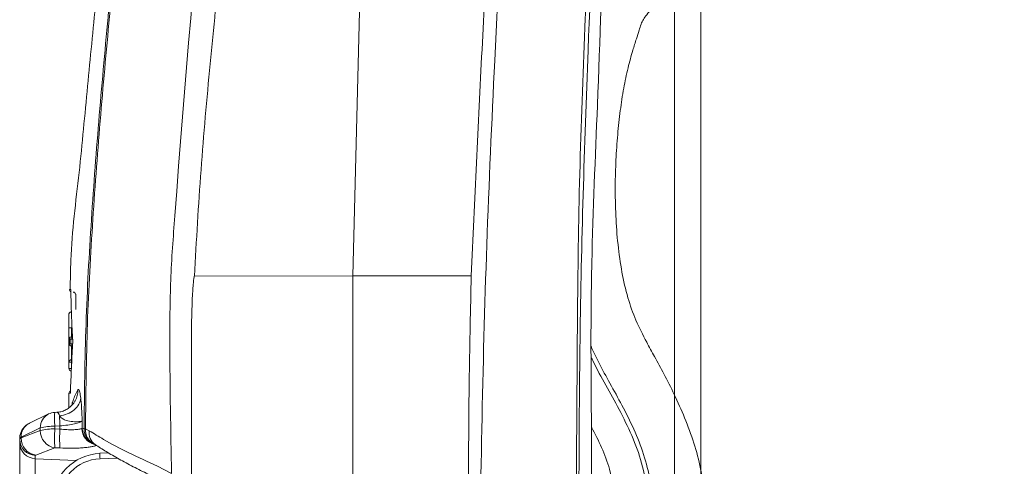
# Model space of a CAD drawing. Header units: millimetres. Extents: x 0 to 8410, y 0 to 5940.
# Tile 244 of 256: x 7545 to 7845, y 2120 to 2256. Entities that reach past the tile are written whole.
import ezdxf

# ---------------------------------------------------------------- set-up
doc = ezdxf.new("R2010")
doc.units = ezdxf.units.MM
doc.header["$LTSCALE"] = 10
doc.styles.add('SLDTEXTSTYLE0', font='TXT', dxfattribs={"width": 0.605})
doc.dimstyles.new('SLDDIMSTYLE2', dxfattribs={"dimtxt": 50, "dimasz": 50, "dimexe": 0, "dimexo": 0.0625, "dimgap": 12.5, "dimtad": 1, "dimtoh": 1, "dimdec": 1, "dimrnd": 1e-09, "dimzin": 12, "dimdsep": 46, "dimtxsty": 'SLDTEXTSTYLE0', "dimsah": 1, "dimcen": 0.09, "dimadec": 0, "dimazin": 0, "dimtfac": 1, "dimtofl": 0, "dimtmove": 0, "dimatfit": 3, "dimfxl": 1, "dimfrac": 2, "dimtolj": 1, "dimtzin": 12, "dimarcsym": 0})

# ---------------------------------------------------------------- blocks, each defined once
blk = doc.blocks.new('*D48')
at = {"color": 7, "linetype": 'Continuous', "lineweight": 0}
for p, q in [((7744.5, 2378.39), (7744.5, 1148.04)), ((7724.5, 2078.39), (7724.5, 1148.04)), ((7724.5, 1163.04), (7624.5, 1163.04)), ((7724.5, 1163.04), (7744.5, 1163.04)), ((7744.5, 1163.04), (8163.45, 1163.04))]:
    blk.add_line(p, q, dxfattribs=at)
for points in [[(7724.5, 1163.04), (7674.5, 1170.54), (7674.5, 1155.54)], [(7744.5, 1163.04), (7794.5, 1155.54), (7794.5, 1170.54)]]:
    blk.add_solid(points, dxfattribs=at)
at = {"color": 7, "linetype": 'Continuous', "lineweight": 0, "char_height": 50, "attachment_point": 1, "style": 'SLDTEXTSTYLE0'}
for s, insert in [(' (2x M8)', (7895.76, 1227.5)), ('20', (7819.38, 1227.5))]:
    blk.add_mtext(s, dxfattribs=dict(at, insert=insert))
blk = doc.blocks.new('*D49')
at = {"color": 7, "linetype": 'Continuous', "lineweight": 0}
for p, q in [((7752.5, 2693.39), (7752.5, 1248.04)), ((7724.5, 2078.39), (7724.5, 1248.04)), ((7724.5, 1263.04), (7624.5, 1263.04)), ((7724.5, 1263.04), (7752.5, 1263.04)), ((7752.5, 1263.04), (8163.45, 1263.04))]:
    blk.add_line(p, q, dxfattribs=at)
for points in [[(7724.5, 1263.04), (7674.5, 1270.54), (7674.5, 1255.54)], [(7752.5, 1263.04), (7802.5, 1255.54), (7802.5, 1270.54)]]:
    blk.add_solid(points, dxfattribs=at)
at = {"color": 7, "linetype": 'Continuous', "lineweight": 0, "char_height": 50, "attachment_point": 1, "style": 'SLDTEXTSTYLE0'}
for s, insert in [(' (2x M8)', (7895.76, 1327.5)), ('28', (7819.38, 1327.5))]:
    blk.add_mtext(s, dxfattribs=dict(at, insert=insert))

msp = doc.modelspace()

# ---------------------------------------------------------------- linework, layer by layer
at = {"color": 7, "linetype": 'Continuous', "lineweight": 0}
for p, q in [((7658.700726, 2664.544747), (7646.500713, 2178.044781)), ((7646.500713, 2178.044781), (7598.227992, 2177.954182)), ((7646.500713, 2178.044781), (7646.500713, 1882.96713)), ((7682.593516, 2177.979514), (7646.500713, 2178.044781)), ((7561.29179, 2173.044786), (7561.709463, 2173.044786)), ((7562.088734, 2172.396764), (7562.057472, 2167.789623)), ((7560.001164, 2166.246161), (7560.001238, 2166.231081)), ((7560.001342, 2166.344509), (7560.001231, 2164.831147)), ((7560.972801, 2162.148103), (7560.817986, 2162.148103)), ((7560.158408, 2158.744797), (7560.158296, 2157.344803)), ((7560.000724, 2156.695828), (7560.000724, 2154.828593)), ((7561.104885, 2156.54479), (7560.958116, 2156.54479)), ((7560.000724, 2151.706323), (7560.000724, 2149.844751)), ((7560.817896, 2152.506277), (7560.894779, 2152.506277)), ((7560.001193, 2149.844751), (7560.001395, 2149.844751)), ((7560.000717, 2142.244742), (7560.000717, 2137.818203)), ((7556.333384, 2136.467561), (7555.688984, 2136.428878)), ((7547.964021, 2133.123264), (7547.869223, 2133.076117)), ((7553.818873, 2135.942742), (7547.964021, 2133.123264)), ((7545.00072, 2128.275082), (7545.00072, 2128.493831)), ((7545.00072, 2127.235636), (7545.00072, 2128.275082)), ((7545.00072, 2110.288605), (7545.00072, 2127.235636)), ((7572.086862, 2124.076888), (7569.467178, 2123.972222))]:
    msp.add_line(p, q, dxfattribs=at)
at = {"color": 8, "linetype": 'Continuous', "lineweight": 0}
for p, q in [((7560.612894, 2157.344982), (7560.613303, 2158.744976)), ((7560.817896, 2151.706323), (7560.017913, 2151.706323)), ((7560.817896, 2151.706323), (7560.817889, 2151.02844)), ((7560.817896, 2151.706323), (7560.817896, 2152.506277)), ((7560.001395, 2149.844751), (7560.017898, 2149.844751)), ((7560.017898, 2149.844751), (7560.756235, 2149.844751)), ((7560.420378, 2142.24492), (7560.007847, 2142.244742)), ((7564.039036, 2133.839652), (7564.072481, 2131.608471)), ((7551.289788, 2131.705389), (7545.434932, 2128.88591)), ((7545.434932, 2128.653452), (7551.289788, 2130.866811)), ((7551.289788, 2130.866811), (7551.289788, 2131.705389)), ((7557.262472, 2132.311031), (7555.726572, 2132.218942)), ((7555.726572, 2132.218942), (7555.726572, 2131.380424)), ((7555.726572, 2131.380424), (7557.277567, 2131.312832)), ((7563.947691, 2131.542906), (7564.072481, 2131.608471)), ((7564.072481, 2131.608471), (7564.60908, 2131.434664)), ((7565.035201, 2131.469771), (7566.21798, 2130.86544)), ((7545.434932, 2128.88591), (7545.434932, 2128.653452)), ((7555.726572, 2125.667617), (7549.871716, 2123.454258)), ((7557.277567, 2125.600085), (7555.726572, 2125.667617)), ((7549.739039, 2123.343453), (7549.739039, 2122.303948)), ((7549.739039, 2122.303948), (7562.158666, 2121.736452)), ((7574.787958, 2122.498676), (7569.477229, 2122.286484)), ((7587.030007, 2120.012388), (7591.259665, 2117.777214))]:
    msp.add_line(p, q, dxfattribs=at)
at = {"color": 7, "linetype": 'Continuous', "lineweight": 0, "flags": 128}
msp.add_lwpolyline([(7560.556597, 2173.870608), (7560.567445, 2173.710928), (7560.570038, 2173.696444)], dxfattribs=at)
at = {"color": 8, "linetype": 'Continuous', "lineweight": 0, "flags": 128}
for points in [[(7561.13877, 2157.344863), (7561.113781, 2157.344863), (7560.97821, 2157.344863), (7560.85845, 2157.344923), (7560.75885, 2157.344982), (7560.683041, 2157.344982), (7560.633792, 2157.344982), (7560.612894, 2157.344982)], [(7561.140633, 2158.744857), (7561.114198, 2158.744857), (7560.978628, 2158.744917), (7560.858867, 2158.744917), (7560.759268, 2158.744976), (7560.683458, 2158.744976), (7560.63421, 2158.744976), (7560.613303, 2158.744976)], [(7560.017898, 2149.844751), (7560.017913, 2151.444778), (7560.017913, 2151.706323)], [(7560.437008, 2142.407045), (7560.435771, 2142.400965), (7560.420378, 2142.24492)], [(7557.277567, 2131.312832), (7557.27136, 2131.722853), (7557.262472, 2132.311031)]]:
    msp.add_lwpolyline(points, dxfattribs=at)
at = {"color": 7, "linetype": 'Continuous', "lineweight": 0}
for centre, radius, start, end in [((7560.930885, 2173.844765), 0.8, 178.1399808, 244.15336169), ((7561.284434, 2172.244765), 0.8, 358.59325779, 86.22517053), ((7560.958117, 2157.344765), 0.8, 179.99560735, 270), ((7560.958224, 2158.744765), 0.8, 90, 179.99560529), ((7560.817857, 2151.706333), 0.799944, 89.99716505, 180.00070043), ((7560.800719, 2149.844765), 0.8, 179.98915335, 264.4168402), ((7560.800719, 2142.244765), 0.8, 114.32633055, 179.95298532), ((7555.988249, 2131.437858), 5, 93.43140015, 115.71373197), ((7569.577214, 2131.424407), 5, 215.38931039, 248.78986143)]:
    msp.add_arc(centre, radius, start, end, dxfattribs=at)
at = {"color": 8, "linetype": 'Continuous', "lineweight": 0}
for centre, radius, start, end in [((7560.958136, 2157.344629), 0.79984, 179.98753746, 269.99858728), ((7560.958288, 2158.744872), 0.799879, 90.0042688, 180.00533751), ((7561.412758, 2157.344517), 0.799864, 179.96670484, 247.58050111), ((7561.413328, 2158.744925), 0.800025, 112.35045732, 179.99635713), ((7560.817923, 2149.844773), 0.800025, 180.0016073, 263.18570107), ((7555.93168, 2143.196142), 6.790892, 331.6474872, 0.77907664), ((7575.846078, 2134.503714), 20.24882, 174.54434208, 186.47875517), ((7550.038482, 2129.01369), 4.605323, 118.10136737, 181.58993578), ((7555.88757, 2131.834606), 4.599597, 116.72803657, 181.60983341), ((7628.517386, 2136.335332), 71.368466, 180.75993253, 183.23248951), ((7556.436896, 2130.766463), 5.148086, 178.88310028, 262.06912253), ((7555.190812, 2117.425274), 14.803367, 87.92591203, 105.27919171), ((7555.190596, 2116.590277), 14.799856, 87.92458394, 105.2820389), ((7589.569788, 2128.524021), 33.963544, 175.17560892, 184.82439108), ((7591.119573, 2128.456459), 33.962336, 175.17548733, 184.82451267), ((7569.071071, 2131.609444), 5.123811, 180.74406106, 255.57783159), ((7569.107946, 2131.650285), 5.035638, 180.47576448, 251.18278137), ((7569.451828, 2131.33128), 4.843852, 178.77701641, 215.3502186), ((7565.150859, 2127.462314), 4.009126, 91.65314423, 97.76651703), ((7569.575797, 2130.96015), 4.569106, 173.59611708, 246.91779349), ((7570.42166, 2130.142184), 4.265446, 170.23766815, 235.27786927), ((7549.966301, 2128.303915), 4.965665, 180.3326917, 267.37684788), ((7549.966301, 2127.264409), 4.965665, 180.331997, 267.37685064), ((7550.582047, 2128.55311), 5.148093, 178.88316962, 262.06905319), ((7581.544273, 2123.20133), 12.101673, 176.34771127, 184.33550677)]:
    msp.add_arc(centre, radius, start, end, dxfattribs=at)
for centre, major_axis, ratio, start_param, end_param in [((7552.200719, 2128.607681), (7.199977, 0.116733), 0.1563943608, 2.7899911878, 3.1390570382), ((7552.200719, 2128.161231), (7.199977, -0.116733), 0.1563943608, 2.7950624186, 3.144128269), ((7550.000719, 2107.461106), (-0.22846, 15.026086), 0.0154101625, 0.1560939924, 1.4281569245), ((7551.939039, 2123.229557), (2.199925, -0.116722), 0.1560060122, 2.8008038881, 3.1498697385), ((7569.93092, 2109.456864), (12.721321, 2.713844), 0.9865386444, 1.3982714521, 2.9341611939)]:
    msp.add_ellipse(centre, major_axis=major_axis, ratio=ratio, start_param=start_param, end_param=end_param, dxfattribs=at)
at = {"color": 7, "linetype": 'Continuous', "lineweight": 0}
msp.add_ellipse((7570.000719, 2109.144185), major_axis=(14.751257, 2.756715), ratio=0.9868152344, start_param=1.4233358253, end_param=2.9592255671, dxfattribs=at)
at = {"color": 8, "linetype": 'Continuous', "lineweight": 0}
for points, knots in [([(7713.445312, 2893.044874), (7713.378283, 2886.38293), (7713.043138, 2853.073122), (7712.465273, 2806.438414), (7712.170053, 2753.133994), (7712.07127, 2713.153583), (7711.613542, 2673.17616), (7709.114651, 2610.151455), (7701.220392, 2466.989894), (7693.167811, 2318.438088), (7687.128632, 2187.506419), (7685.7224, 2131.370289), (7684.845733, 2075.220041), (7684.312181, 2019.062379), (7683.782675, 1965.497703), (7683.358673, 1930.654164), (7683.162442, 1914.528355)], [0, 0, 0, 0, 0.0204112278, 0.1020564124, 0.1428858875, 0.1837195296, 0.2245443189, 0.2653619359, 0.3769563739, 0.6638517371, 0.721191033, 0.7785340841, 0.8358858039, 0.8932416, 0.9505915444, 1, 1, 1, 1]), ([(7609.600729, 2766.327545), (7609.573997, 2748.228809), (7609.538353, 2724.096497), (7609.700538, 2693.931364), (7609.827703, 2675.832777), (7609.617667, 2656.803259), (7608.597949, 2636.865143), (7606.826473, 2616.044318), (7604.657547, 2595.254791), (7602.328539, 2574.47962), (7597.439446, 2525.953954), (7588.832889, 2431.35121), (7579.571655, 2333.113222), (7572.530191, 2258.954715), (7569.617056, 2227.136896), (7567.187767, 2195.284024), (7565.406528, 2163.39348), (7565.158964, 2142.109954), (7565.035201, 2131.469771)], [0, 0, 0, 0, 0.0852559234, 0.1136776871, 0.1420991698, 0.1705154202, 0.2033100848, 0.2361134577, 0.2689377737, 0.3017703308, 0.3345893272, 0.4986766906, 0.749241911, 0.7993999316, 0.8495800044, 0.8997456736, 0.9498802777, 1, 1, 1, 1]), ([(7714.776314, 1913.531289), (7714.538216, 1994.406041), (7714.256368, 2090.141176), (7715.264058, 2200.739412), (7716.808109, 2245.303613), (7718.790334, 2289.852707), (7720.992133, 2334.394589), (7724.223431, 2408.170989), (7727.843686, 2511.208718), (7732.284704, 2605.614553), (7733.838545, 2662.268537), (7733.751682, 2681.106428), (7733.711624, 2693.66464), (7733.691594, 2699.943826)], [0, 0, 0, 0, 0.3083766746, 0.3650395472, 0.4217074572, 0.478387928, 0.5350732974, 0.5917508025, 0.7599649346, 0.9281787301, 0.9521149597, 0.9760571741, 1, 1, 1, 1]), ([(7591.259665, 2117.777214), (7591.021696, 2130.862419), (7590.664555, 2150.500602), (7590.800927, 2176.713353), (7597.752526, 2270.097776), (7609.705991, 2394.584527), (7619.864607, 2519.038058), (7624.602797, 2569.528221), (7626.64257, 2588.45389), (7628.599893, 2607.387994), (7630.245707, 2626.338009), (7631.427192, 2645.315788), (7631.519869, 2657.982653), (7631.566203, 2664.315507)], [0, 0, 0, 0, 0.0716277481, 0.1074984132, 0.1433735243, 0.583816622, 0.7918530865, 0.8265495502, 0.8612750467, 0.8959980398, 0.9306915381, 0.9653489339, 1, 1, 1, 1]), ([(7639.072529, 2664.507911), (7639.019509, 2658.157881), (7638.91346, 2645.456681), (7637.723913, 2626.428473), (7636.074529, 2607.428096), (7634.115961, 2588.443836), (7632.073262, 2569.468218), (7627.315169, 2518.808696), (7619.957534, 2431.363834), (7612.178652, 2339.486244), (7606.213318, 2274.900174), (7603.002016, 2242.62671), (7600.064087, 2210.326518), (7598.839977, 2188.744142), (7598.227992, 2177.954182)], [0, 0, 0, 0, 0.0390105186, 0.0780280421, 0.1170850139, 0.1561741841, 0.1952662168, 0.2343264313, 0.4687508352, 0.7343633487, 0.8007782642, 0.8672022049, 0.9336086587, 1, 1, 1, 1]), ([(7564.60908, 2131.434664), (7564.732613, 2142.062367), (7564.979717, 2163.320897), (7566.754782, 2195.173955), (7569.176769, 2226.989363), (7572.08018, 2258.769905), (7576.403368, 2304.255215), (7579.661671, 2339.154117), (7581.931322, 2363.463804)], [0, 0, 0, 0, 0.1369750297, 0.2739903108, 0.4110903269, 0.5482293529, 0.6853080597, 1, 1, 1, 1]), ([(7718.187428, 2246.743903), (7717.650591, 2232.056252), (7716.576897, 2202.680412), (7715.619382, 2158.595962), (7715.093319, 2062.196573), (7715.21348, 1980.495076), (7715.312025, 1913.490758)], [0, 0, 0, 0, 0.13229382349, 0.26459248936, 0.3968840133, 1, 1, 1, 1]), ([(7560.582361, 2173.400447), (7560.582014, 2173.440821), (7560.580618, 2173.603499), (7560.573846, 2173.817069), (7560.562346, 2173.852764), (7560.556597, 2173.870608)], [0, 0, 0, 0, 0.1416983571, 0.5709371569, 1, 1, 1, 1]), ([(7560.018002, 2162.149295), (7560.01791, 2162.426536), (7560.017671, 2163.144124), (7560.014721, 2164.251872), (7560.009504, 2165.276482), (7560.003961, 2166.002578), (7560.001614, 2166.22687), (7560.001262, 2166.241952), (7560.001164, 2166.246161)], [0, 0, 0, 0, 0.11828325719, 0.30615504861, 0.49348043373, 0.6875113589, 0.91278251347, 1, 1, 1, 1]), ([(7560.008637, 2158.123896), (7560.00953, 2158.362452), (7560.011785, 2158.964341), (7560.015305, 2159.993876), (7560.017681, 2161.129099), (7560.017907, 2161.848552), (7560.018002, 2162.149295)], [0, 0, 0, 0, 0.202467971, 0.5108363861, 0.795521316, 1, 1, 1, 1]), ([(7560.817986, 2162.148103), (7560.817876, 2161.805344), (7560.817615, 2160.985622), (7560.816198, 2160.083474), (7560.814734, 2159.590595), (7560.814514, 2159.516379)], [0, 0, 0, 0, 0.3790447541, 0.9064991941, 1, 1, 1, 1]), ([(7560.158296, 2157.344803), (7560.215347, 2157.344848), (7560.329844, 2157.344938), (7560.518327, 2157.344967), (7560.612894, 2157.344982)], [0, 0, 0, 0, 0.4982705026, 1, 1, 1, 1]), ([(7560.613303, 2158.744976), (7560.518672, 2158.744961), (7560.330062, 2158.744932), (7560.215494, 2158.744842), (7560.158408, 2158.744797)], [0, 0, 0, 0, 0.5017306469, 1, 1, 1, 1]), ([(7560.80494, 2156.572566), (7560.804887, 2156.55709), (7560.803093, 2156.026381), (7560.801068, 2155.23818), (7560.800461, 2154.117037), (7560.801568, 2153.256727), (7560.802484, 2152.671291), (7560.802742, 2152.506277)], [0, 0, 0, 0, 0.0110019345, 0.3772859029, 0.6383774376, 0.8980713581, 1, 1, 1, 1]), ([(7560.420378, 2142.24492), (7560.422414, 2142.247017), (7560.430643, 2142.255492), (7560.445308, 2142.370084), (7560.455421, 2142.599098), (7560.460477, 2142.713592)], [0, 0, 0, 0, 0.1411956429, 0.5706476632, 1, 1, 1, 1]), ([(7560.842632, 2138.561651), (7560.969882, 2139.059372), (7561.370433, 2140.626074), (7562.173798, 2142.20866), (7562.721944, 2143.288478)], [0, 0, 0, 0, 0.317686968, 1, 1, 1, 1]), ([(7562.721944, 2143.288478), (7562.795669, 2143.370499), (7562.986634, 2143.582952), (7563.302641, 2142.853135), (7563.507437, 2141.441875), (7563.603527, 2140.779719)], [0, 0, 0, 0, 0.2502544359, 0.6482232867, 1, 1, 1, 1]), ([(7557.155198, 2135.388777), (7557.953163, 2135.537407), (7559.603148, 2135.844737), (7561.700633, 2137.12815), (7563.195294, 2138.847792), (7563.470454, 2140.149962), (7563.603527, 2140.779719)], [0, 0, 0, 0, 0.2418100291, 0.5000001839, 0.7581892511, 1, 1, 1, 1]), ([(7563.603527, 2140.779719), (7563.654667, 2140.31462), (7563.757119, 2139.382871), (7563.923618, 2137.123806), (7563.992939, 2135.151317), (7564.039036, 2133.839652)], [0, 0, 0, 0, 0.2503228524, 0.5014799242, 1, 1, 1, 1]), ([(7557.155198, 2135.388777), (7557.056075, 2135.658143), (7556.842978, 2136.237232), (7556.538627, 2136.507643), (7556.360005, 2136.454354), (7556.335746, 2136.447117)], [0, 0, 0, 0, 0.4290876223, 0.9224623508, 1, 1, 1, 1]), ([(7564.039036, 2133.839652), (7563.893617, 2133.784746), (7563.629554, 2133.685044), (7562.467808, 2133.577226), (7560.794823, 2133.598854), (7558.89806, 2133.94051), (7557.673779, 2134.744813), (7557.312004, 2135.194059), (7557.155198, 2135.388777)], [0, 0, 0, 0, 0.1966175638, 0.3570325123, 0.576438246, 0.7952462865, 0.9112527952, 1, 1, 1, 1]), ([(7564.039036, 2133.839652), (7564.019756, 2133.814269), (7563.900016, 2133.656616), (7563.292667, 2133.343715), (7561.759087, 2132.927489), (7559.67356, 2132.554926), (7558.0667, 2132.392383), (7557.262472, 2132.311031)], [0, 0, 0, 0, 0.0457189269, 0.283954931, 0.5223195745, 0.760922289, 1, 1, 1, 1]), ([(7557.277567, 2131.312832), (7557.980336, 2131.259239), (7559.486913, 2131.144346), (7561.527738, 2131.132188), (7563.198155, 2131.253811), (7563.697946, 2131.44658), (7563.947691, 2131.542906)], [0, 0, 0, 0, 0.2260653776, 0.4846325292, 0.7424707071, 1, 1, 1, 1]), ([(7566.21798, 2130.86544), (7567.634521, 2129.983372), (7571.31741, 2127.690068), (7578.092771, 2124.043505), (7584.045895, 2121.358364), (7587.030007, 2120.012388)], [0, 0, 0, 0, 0.2376439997, 0.617855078, 1, 1, 1, 1]), ([(7568.121358, 2126.311288), (7568.072421, 2126.287577), (7567.831597, 2126.170898), (7567.078196, 2125.99594), (7565.871765, 2125.79815), (7564.383557, 2125.650721), (7562.67761, 2125.558485), (7560.342333, 2125.506259), (7558.468061, 2125.563639), (7557.277567, 2125.600085)], [0, 0, 0, 0, 0.0364274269, 0.1792621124, 0.3220841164, 0.4649085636, 0.6079397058, 0.7509723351, 1, 1, 1, 1])]:
    msp.add_open_spline(points, degree=3, knots=knots, dxfattribs=at)
at = {"color": 7, "linetype": 'Continuous', "lineweight": 0}
for points, knots in [([(7762.430808, 2043.730065), (7761.735033, 2045.356283), (7760.431983, 2048.401865), (7758.641911, 2052.883237), (7757.268261, 2057.573128), (7756.26429, 2062.94293), (7755.390056, 2069.096086), (7754.589399, 2075.886991), (7754.061773, 2083.275171), (7753.929846, 2090.698369), (7754.115447, 2097.980162), (7754.200506, 2104.885194), (7753.756116, 2112.013381), (7752.569821, 2119.45993), (7750.525089, 2127.154721), (7747.738402, 2134.701777), (7744.582899, 2141.697653), (7741.461023, 2147.875399), (7738.599749, 2153.153649), (7735.637617, 2158.523769), (7732.651578, 2164.403266), (7730.107297, 2171.546838), (7728.372136, 2179.291422), (7727.199751, 2187.638636), (7726.556844, 2196.404664), (7726.390171, 2205.004569), (7726.628951, 2213.248497), (7727.157616, 2220.913617), (7727.93476, 2228.210121), (7728.956864, 2235.005791), (7730.250125, 2241.146679), (7731.633865, 2246.135693), (7732.812948, 2249.934068), (7733.648178, 2252.574318), (7734.252704, 2254.580688), (7735.010181, 2256.182892), (7736.152391, 2257.716618), (7737.83702, 2259.749781), (7740.132054, 2262.599925), (7742.954739, 2266.460144), (7746.020591, 2271.185915), (7749.091542, 2276.632913), (7752.217692, 2283.239343), (7754.973109, 2290.97987), (7757.191234, 2299.706919), (7759.169003, 2309.813505), (7760.931319, 2321.478087), (7762.527903, 2334.938688), (7763.971626, 2349.119759), (7765.230819, 2363.903069), (7766.373475, 2380.674108), (7767.369539, 2399.150816), (7768.277309, 2419.03315), (7769.150666, 2439.482076), (7770.001861, 2460.342688), (7770.882572, 2481.781776), (7771.836519, 2503.365661), (7772.897807, 2525.616558), (7774.013447, 2548.737163), (7774.976842, 2569.817658), (7775.727942, 2588.537882), (7776.252018, 2604.621993), (7776.665226, 2620.482191), (7777.011164, 2635.947924), (7777.339829, 2650.859015), (7777.711299, 2665.106496), (7778.241927, 2679.20859), (7778.963367, 2693.149131), (7779.850609, 2707.048837), (7780.819445, 2720.431082), (7781.758489, 2733.372909), (7782.548514, 2745.831718), (7783.237641, 2757.736965), (7783.910066, 2769.580086), (7784.652108, 2781.142723), (7785.463598, 2792.333094), (7786.221997, 2801.882286), (7786.931796, 2810.031248), (7787.442529, 2815.314447), (7787.812181, 2818.764415), (7788.050056, 2820.882363), (7788.387609, 2823.678046), (7788.925561, 2827.707666), (7789.712917, 2832.646896), (7790.408614, 2836.432779), (7790.835133, 2838.339725), (7790.860704, 2838.454053)], [0, 0, 0, 0, 0.0065522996, 0.01227116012, 0.01785905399, 0.02460644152, 0.03246270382, 0.04085205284, 0.0498977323, 0.05985347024, 0.06830563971, 0.0768495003, 0.08539595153, 0.09469682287, 0.10470065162, 0.11480172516, 0.12442574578, 0.13307876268, 0.14040404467, 0.14663489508, 0.15577211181, 0.16476439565, 0.17460552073, 0.18508341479, 0.19592359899, 0.20710329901, 0.21689056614, 0.22642598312, 0.23552141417, 0.24403024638, 0.25183902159, 0.25872230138, 0.26317842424, 0.26655252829, 0.26896687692, 0.2709406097, 0.27310627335, 0.27602648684, 0.2807129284, 0.28664045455, 0.2937090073, 0.30154712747, 0.30976992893, 0.32072925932, 0.33188319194, 0.34305372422, 0.35881754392, 0.37551315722, 0.39319566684, 0.41161602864, 0.43047355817, 0.45539570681, 0.48006145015, 0.50411556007, 0.53115958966, 0.55737165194, 0.58356996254, 0.61112423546, 0.63979497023, 0.66921372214, 0.68920760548, 0.70915527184, 0.72887238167, 0.74813946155, 0.7667018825, 0.78437800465, 0.80111070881, 0.81898175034, 0.83600100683, 0.85265089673, 0.86871504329, 0.88410184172, 0.89885235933, 0.9128360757, 0.92798662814, 0.9417310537, 0.95440707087, 0.96352891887, 0.97215154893, 0.97420662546, 0.9765353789, 0.98016014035, 0.98482975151, 0.99198078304, 0.99951922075, 1, 1, 1, 1]), ([(7734.243131, 2693.329618), (7734.242727, 2685.00321), (7734.242122, 2672.512716), (7734.22854, 2655.857087), (7733.351182, 2625.481637), (7731.175579, 2577.254097), (7727.868385, 2489.08311), (7723.44438, 2378.918944), (7719.939313, 2290.79139), (7718.187428, 2246.743903)], [0, 0, 0, 0, 0.0558956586, 0.0838494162, 0.1118003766, 0.2598701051, 0.4079401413, 0.7040795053, 1, 1, 1, 1]), ([(7682.593516, 2177.979514), (7682.848419, 2183.725743), (7684.122761, 2212.453048), (7687.928194, 2287.118663), (7693.332695, 2402.009464), (7698.193739, 2507.676556), (7701.171822, 2576.587411), (7702.371892, 2605.684532), (7703.133398, 2625.142597), (7703.60218, 2638.155861), (7703.899124, 2646.85944), (7704.014941, 2652.684083), (7704.012707, 2656.582453), (7703.974654, 2659.191618), (7703.930739, 2660.938044), (7703.888864, 2662.106896), (7703.851651, 2662.889151), (7703.819633, 2663.412688), (7703.792413, 2663.763088), (7703.769534, 2663.997579), (7703.7504, 2664.154547), (7703.734382, 2664.259616), (7703.721058, 2664.329964), (7703.709862, 2664.377028), (7703.700455, 2664.408465), (7703.692512, 2664.429508), (7703.68485, 2664.445044), (7703.677882, 2664.455453), (7703.670794, 2664.461342), (7703.666287, 2664.463275), (7703.66363, 2664.463403), (7703.66273, 2664.463446)], [0, 0, 0, 0, 0.0354327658, 0.17714014, 0.4605556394, 0.7439706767, 0.8287613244, 0.8854561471, 0.9233664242, 0.9487174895, 0.9656714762, 0.9770121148, 0.984601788, 0.9896830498, 0.9930848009, 0.995362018, 0.9968868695, 0.9979082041, 0.9985924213, 0.9990513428, 0.9993591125, 0.9995661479, 0.9997057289, 0.9997999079, 0.9998638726, 0.9999077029, 0.999938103, 0.9999706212, 0.999983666, 0.9999944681, 1, 1, 1, 1]), ([(7572.462282, 2304.795131), (7571.87542, 2298.832114), (7570.458188, 2284.431825), (7568.211647, 2261.433733), (7565.61624, 2235.645747), (7563.2625, 2209.366344), (7560.557965, 2188.772764), (7560.423741, 2176.840356), (7560.390307, 2173.868105)], [0, 0, 0, 0, 0.136688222, 0.3300929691, 0.5271580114, 0.7278838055, 0.9322183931, 1, 1, 1, 1]), ([(7719.198993, 2110.048101), (7719.211892, 2118.061848), (7719.23765, 2134.065145), (7718.988352, 2158.055377), (7719.3027, 2190.054853), (7721.285207, 2233.958611), (7722.488376, 2269.892938), (7723.155475, 2289.816782)], [0, 0, 0, 0, 0.1336813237, 0.26695897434, 0.40021161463, 0.66744638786, 1, 1, 1, 1]), ([(7598.227992, 2177.954182), (7598.226122, 2177.95393), (7598.221791, 2177.953346), (7598.213094, 2177.947093), (7598.194236, 2177.921321), (7598.154207, 2177.805517), (7598.062552, 2177.333971), (7597.844535, 2175.421728), (7597.525024, 2170.677382), (7597.346796, 2163.358498), (7597.324529, 2144.821711), (7597.32544, 2129.210094), (7597.326181, 2116.525993)], [0, 0, 0, 0, 0.0000909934, 0.0002107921, 0.0005065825, 0.0016363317, 0.0061149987, 0.0239763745, 0.0953749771, 0.2381883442, 0.3810445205, 1, 1, 1, 1]), ([(7679.558582, 1914.614961), (7679.605654, 1918.745522), (7679.914565, 1945.852407), (7680.540863, 2003.300308), (7681.364436, 2066.730414), (7681.756725, 2117.301039), (7681.889648, 2147.645281), (7682.3589, 2167.868373), (7682.593516, 2177.979514)], [0, 0, 0, 0, 0.0470510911, 0.3087736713, 0.6543839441, 0.7695926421, 0.8848009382, 1, 1, 1, 1]), ([(7560.135647, 2173.870608), (7560.159172, 2173.870608), (7560.198593, 2173.870608), (7560.453724, 2173.870608), (7560.556597, 2173.870608)], [0, 0, 0, 0, 0.5967836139, 1, 1, 1, 1]), ([(7560.572921, 2173.706457), (7560.572869, 2173.706959), (7560.572654, 2173.709035), (7560.576404, 2173.654094), (7560.580078, 2173.549653), (7560.580544, 2173.415414), (7560.580744, 2173.35783)], [0, 0, 0, 0, 0.0769311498, 0.318353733, 0.7075940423, 1, 1, 1, 1]), ([(7560.582361, 2173.400447), (7560.628569, 2170.975371), (7560.719046, 2166.22704), (7560.991822, 2161.49289), (7561.125285, 2159.176573)], [0, 0, 0, 0, 0.51072169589, 1, 1, 1, 1]), ([(7560.801162, 2167.044744), (7560.711211, 2167.035914), (7560.53131, 2167.018253), (7560.2919, 2166.88034), (7560.109776, 2166.677363), (7560.02208, 2166.46262), (7560.002139, 2166.315124), (7560.001312, 2166.256634), (7560.001164, 2166.246161)], [0, 0, 0, 0, 0.2148819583, 0.4297596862, 0.6446624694, 0.8596129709, 0.9748632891, 1, 1, 1, 1]), ([(7560.000724, 2164.845631), (7560.00086, 2164.829353), (7560.001143, 2164.795649), (7560.002836, 2164.446171), (7560.004695, 2163.901461), (7560.00637, 2163.17754), (7560.007244, 2162.43409), (7560.007325, 2161.88502), (7560.007355, 2161.67675)], [0, 0, 0, 0, 0.1701829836, 0.3523652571, 0.5345199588, 0.6613000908, 0.8715264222, 1, 1, 1, 1]), ([(7560.006625, 2162.148401), (7560.006245, 2162.545185), (7560.005552, 2163.267576), (7560.003593, 2164.051162), (7560.001925, 2164.551443), (7560.000826, 2164.808832), (7560.000754, 2164.834755), (7560.000724, 2164.845631)], [0, 0, 0, 0, 0.2758373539, 0.5021942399, 0.6436228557, 0.8504835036, 1, 1, 1, 1]), ([(7560.007355, 2161.67675), (7560.007321, 2161.514439), (7560.007225, 2161.060654), (7560.006452, 2160.304333), (7560.005219, 2159.643461), (7560.004467, 2159.268893), (7560.004256, 2159.16358)], [0, 0, 0, 0, 0.1820580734, 0.5089926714, 0.8619478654, 1, 1, 1, 1]), ([(7560.817986, 2162.148103), (7560.72804, 2162.14814), (7560.548151, 2162.148213), (7560.308751, 2162.14838), (7560.126646, 2162.148677), (7560.0389, 2162.149043), (7560.019202, 2162.149147), (7560.018168, 2162.149275), (7560.018002, 2162.149295)], [0, 0, 0, 0, 0.215580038, 0.4311530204, 0.6467524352, 0.8624041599, 0.9778658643, 1, 1, 1, 1]), ([(7560.004941, 2151.706323), (7560.003868, 2152.310894), (7560.001988, 2153.370816), (7560.00047, 2154.637889), (7560.000971, 2155.804951), (7560.003917, 2156.91372), (7560.00728, 2157.775973), (7560.008637, 2158.123896)], [0, 0, 0, 0, 0.2389933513, 0.4189990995, 0.6014118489, 0.8391679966, 1, 1, 1, 1]), ([(7560.004256, 2159.16358), (7560.003783, 2158.957316), (7560.002618, 2158.448554), (7560.001282, 2157.715773), (7560.000628, 2157.102506), (7560.000781, 2156.767582), (7560.000813, 2156.695828)], [0, 0, 0, 0, 0.2308134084, 0.5693146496, 0.9077303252, 1, 1, 1, 1]), ([(7560.158334, 2157.846257), (7560.148743, 2157.852607), (7560.078087, 2157.899389), (7560.032623, 2157.991903), (7560.009855, 2158.080724), (7560.008851, 2158.116296), (7560.008637, 2158.123896)], [0, 0, 0, 0, 0.08703865, 0.641238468, 0.9233524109, 1, 1, 1, 1]), ([(7561.124085, 2156.913802), (7561.128582, 2157.003322), (7561.139851, 2157.227689), (7561.150514, 2157.681811), (7561.152593, 2158.224285), (7561.144595, 2158.757989), (7561.131722, 2159.037031), (7561.125285, 2159.176573)], [0, 0, 0, 0, 0.14226288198, 0.35655612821, 0.57087267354, 0.7854045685, 1, 1, 1, 1]), ([(7561.124085, 2156.913802), (7560.997632, 2154.596433), (7560.73939, 2149.863901), (7560.55472, 2145.129637), (7560.460477, 2142.713592)], [0, 0, 0, 0, 0.4896680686, 1, 1, 1, 1]), ([(7719.076595, 2156.568095), (7719.850558, 2154.900345), (7721.630023, 2151.065916), (7724.932111, 2145.152462), (7728.621026, 2138.470608), (7732.232858, 2131.320614), (7735.283282, 2123.709746), (7737.227971, 2115.865639), (7738.159958, 2107.976475), (7738.290265, 2100.085744), (7738.161082, 2092.172822), (7738.333976, 2083.611665), (7738.868234, 2074.691182), (7739.841685, 2065.648536), (7741.102006, 2057.551196), (7742.813551, 2050.417103), (7745.125075, 2043.983159), (7746.884126, 2039.896074), (7747.781387, 2037.811324)], [0, 0, 0, 0, 0.0444332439, 0.1021592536, 0.1636358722, 0.22896826, 0.2957116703, 0.3613899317, 0.4237129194, 0.487361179, 0.5520464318, 0.6150676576, 0.6943269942, 0.7680075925, 0.8348566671, 0.8923244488, 0.9450766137, 1, 1, 1, 1]), ([(7560.017913, 2151.706323), (7560.012352, 2151.706323), (7560.001542, 2151.706323), (7560.00374, 2151.706323), (7560.004807, 2151.706323)], [0, 0, 0, 0, 0.5143727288, 1, 1, 1, 1]), ([(7746.56283, 2037.31899), (7745.595295, 2039.56089), (7743.816329, 2043.682976), (7741.71291, 2049.585418), (7740.403843, 2054.645894), (7739.534629, 2059.051646), (7738.88729, 2063.079802), (7738.251266, 2067.874999), (7737.659125, 2073.516082), (7737.185269, 2080.001344), (7736.902017, 2087.017174), (7736.832141, 2094.75749), (7736.989711, 2103.28521), (7736.468446, 2112.154845), (7734.734474, 2120.994223), (7731.647337, 2129.420052), (7727.737137, 2137.252147), (7723.662755, 2144.674216), (7720.639128, 2149.927873), (7719.311131, 2152.871539), (7719.092733, 2153.355643)], [0, 0, 0, 0, 0.0605491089, 0.1113290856, 0.1551394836, 0.1899316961, 0.2225556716, 0.2561929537, 0.3097485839, 0.3630370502, 0.4172466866, 0.4836641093, 0.5547716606, 0.6285397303, 0.70336403, 0.7770184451, 0.8500932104, 0.920016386, 0.9868461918, 1, 1, 1, 1]), ([(7560.460276, 2142.750189), (7560.458694, 2142.704187), (7560.453881, 2142.564189), (7560.444682, 2142.434791), (7560.442154, 2142.412688), (7560.441269, 2142.404959)], [0, 0, 0, 0, 0.2414379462, 0.7347625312, 1, 1, 1, 1]), ([(7561.900592, 2139.971063), (7561.880157, 2139.929055), (7561.738519, 2139.637901), (7561.284952, 2138.987199), (7560.501157, 2138.147359), (7559.462996, 2137.381272), (7558.240513, 2136.818774), (7557.1676, 2136.512889), (7556.518716, 2136.504061), (7556.333153, 2136.501536)], [0, 0, 0, 0, 0.0256095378, 0.177496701, 0.3497122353, 0.5339096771, 0.7256448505, 0.9215422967, 1, 1, 1, 1]), ([(7547.964021, 2133.123264), (7547.771842, 2133.022763), (7547.30761, 2132.779989), (7546.606639, 2132.237138), (7545.913437, 2131.461036), (7545.365201, 2130.486754), (7545.050122, 2129.465764), (7545.015469, 2128.784007), (7545.00072, 2128.493831)], [0, 0, 0, 0, 0.11570068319, 0.27948924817, 0.45744143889, 0.6499595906, 0.85101220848, 1, 1, 1, 1]), ([(7719.190366, 2131.98708), (7719.346425, 2131.703863), (7720.616087, 2129.399675), (7722.799037, 2124.92521), (7725.086924, 2118.452349), (7726.309175, 2111.775853), (7726.814641, 2105.114747), (7726.85508, 2098.428117), (7726.859575, 2091.850515), (7727.009133, 2085.48627), (7727.32795, 2077.954219), (7727.975876, 2069.540112), (7728.932779, 2061.219535), (7729.935542, 2056.332277), (7730.329788, 2054.410801)], [0, 0, 0, 0, 0.0122601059, 0.0997451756, 0.1884672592, 0.2716019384, 0.3562881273, 0.4414878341, 0.5250906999, 0.6057047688, 0.6828425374, 0.8108901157, 0.9256494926, 1, 1, 1, 1]), ([(7567.787594, 2126.753852), (7567.798363, 2126.753353), (7567.813999, 2126.752629), (7567.94882, 2126.65956), (7567.990786, 2126.63059)], [0, 0, 0, 0, 0.6887236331, 1, 1, 1, 1]), ([(7567.990093, 2126.633093), (7569.093339, 2125.923469), (7571.395576, 2124.442637), (7575.2736, 2122.185846), (7579.535373, 2119.887482), (7584.129142, 2117.611644), (7587.327511, 2116.117374), (7589.009966, 2115.382597), (7589.017882, 2115.37914)], [0, 0, 0, 0, 0.183368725, 0.3826511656, 0.5888931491, 0.7943624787, 0.9990325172, 1, 1, 1, 1])]:
    msp.add_open_spline(points, degree=3, knots=knots, dxfattribs=at)

# ---------------------------------------------------------------- dimensions: what is measured, and where the dimension line sits
for base, p2, picture, middle in [((7752.500719, 1263.044765), (7752.500719, 2693.391658), '*D49', (7983.475159, 1263.044765)), ((7744.500719, 1163.044765), (7744.500719, 2378.391658), '*D48', (7983.475159, 1163.044765))]:
    dim = msp.add_linear_dim(base=base, p1=(7724.500719, 2078.391658), p2=p2, text='<> (2x M8)', dimstyle='SLDDIMSTYLE2', dxfattribs=at)
    dim.commit()
    dim.dimension.update_dxf_attribs({"geometry": picture, "text_midpoint": middle, "dimtype": 160})

doc.saveas('drawing.dxf')
